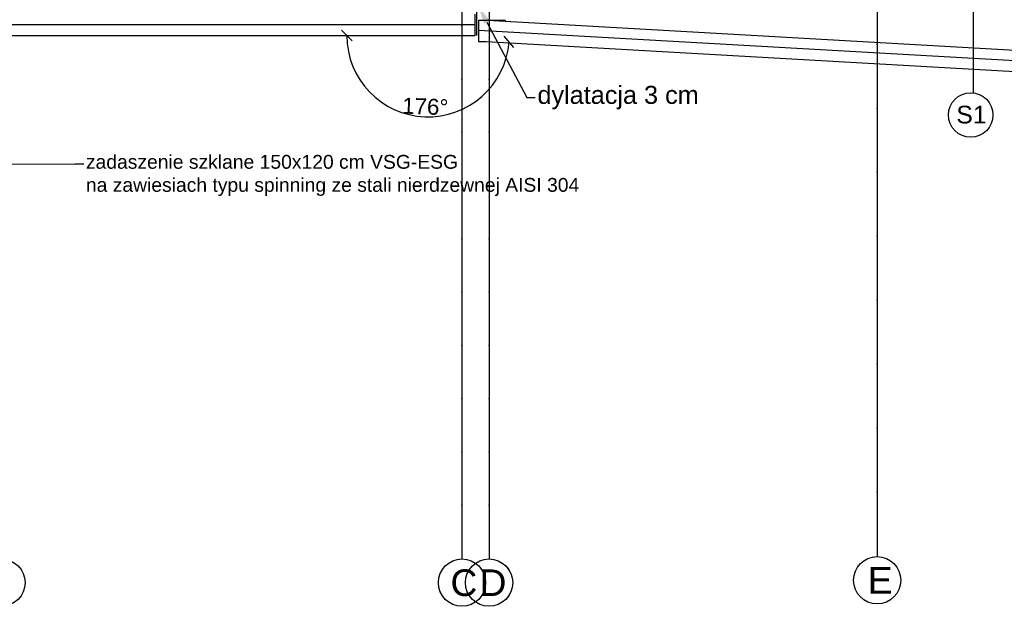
# Model space of a CAD drawing. Header units: millimetres. Extents: x -7023 to 53801, y 9849 to 33561.
# Tile 33 of 256: x 7379 to 8306, y 17827 to 18379. Entities that reach past the tile are written whole.
import ezdxf

# ---------------------------------------------------------------- set-up
doc = ezdxf.new("R2010")
doc.units = ezdxf.units.MM
doc.linetypes.add('DASHDOTX2', pattern=[2, 1, -0.5, 0, -0.5])
doc.layers.get('0').update_dxf_attribs({"lineweight": 9})
doc.layers.add('.IE_podklad', color=252, linetype='Continuous')
doc.layers.add('PROJEKT osie', color=251, linetype='DASHDOTX2', lineweight=9)
doc.styles.add('Opisowy', font='arial.ttf')
doc.styles.get("Standard").update_dxf_attribs({"font": 'arial.ttf'})
doc.linetypes.add('ZIGZAG', pattern='A,0.00254,-5.08,[131,ltypeshp.shx,S=5.08,R=0,X=-5.08,Y=0],-10.16,[131,ltypeshp.shx,S=5.08,R=180,X=5.08,Y=0],-5.08', length=20.32254)

# ---------------------------------------------------------------- blocks, each defined once
blk = doc.blocks.new('OSIE DOMKU')
at = {"layer": 'PROJEKT osie', "ltscale": 25}
for p, q in [((-31453.52, 6226.99), (-31453.52, 4134.85)), ((-31428.02, 6226.99), (-31428.02, 4134.85))]:
    blk.add_line(p, q, dxfattribs=at)
at = {"layer": 'PROJEKT osie', "ltscale": 30}
blk.add_line((-31062.61, 6226.35), (-31062.61, 4137.08), dxfattribs=at)
at = {"layer": 'PROJEKT osie', "linetype": 'Continuous'}
for centre in [(-31887.02, 4112.61), (-31453.52, 4112.61), (-31428.02, 4112.61), (-31062.73, 4114.84)]:
    blk.add_circle(centre, 22.24, dxfattribs=at)
at = {"layer": 'PROJEKT osie', "char_height": 25, "attachment_point": 1}
for s, insert, width in [('C', (-31464.35, 4125.07), 492.1163), ('D', (-31436.88, 4125.07), 492.1163), ('E', (-31071.62, 4127.3), 28.9139), ('E', (-31071.59, 4127.3), 492.1163)]:
    blk.add_mtext(s, dxfattribs=dict(at, insert=insert, width=width))
blk = doc.blocks.new('_Oblique')
at = {"color": 0, "linetype": 'ByBlock', "lineweight": -2}
blk.add_line((-0.5, -0.5), (0.5, 0.5), dxfattribs=at)

msp = doc.modelspace()

# ---------------------------------------------------------------- linework, layer by layer
at = {"layer": '.IE_podklad', "ltscale": 25}
for p, q in [((7795.56, 19964.01), (7795.56, 17871.88)), ((7821.06, 19964.01), (7821.06, 17871.88))]:
    msp.add_line(p, q, dxfattribs=at)
at = {"layer": '.IE_podklad', "ltscale": 30}
msp.add_line((8186.46, 19963.37), (8186.46, 17874.11), dxfattribs=at)
at = {"layer": '.IE_podklad', "linetype": 'ZIGZAG', "ltscale": 0.1}
msp.add_line((7809.42, 18364.18), (7809.47, 18419.4), dxfattribs=at)
at = {"layer": '.IE_podklad'}
for p, q in [((8276.65, 18419.2), (8276.65, 18310.2)), ((7808.06, 18364.18), (7808.06, 18384.18)), ((7811.06, 18378.6), (7836.06, 18378.6)), ((7811.06, 18378.6), (7811.06, 18364.18)), ((7819.47, 18378.6), (9069.57, 18307.88)), ((7836.06, 18378.6), (7836, 18377.66)), ((7033.81, 18364.18), (7808.06, 18364.18)), ((7811.06, 18364.18), (7811.06, 18358.63)), ((7811.06, 18358.63), (7818.34, 18358.63)), ((7818.34, 18358.63), (9069.57, 18287.85))]:
    msp.add_line(p, q, dxfattribs=at)
at = {"layer": '.IE_podklad', "linetype": 'ZIGZAG'}
for p, q in [((7808.06, 18374.18), (7033.81, 18374.18)), ((7811.06, 18369.38), (9069.57, 18297.87))]:
    msp.add_line(p, q, dxfattribs=at)
at = {"layer": '.IE_podklad', "linetype": 'ByBlock', "lineweight": -2}
for p, q in [((7856.59, 18305.93), (7864.59, 18305.93)), ((7431.58, 18243.52), (7439.58, 18243.52))]:
    msp.add_line(p, q, dxfattribs=at)
for points in [[(7818.97, 18376.88), (7856.59, 18305.93)], [(7061.06, 18242.72), (7431.58, 18243.52)]]:
    msp.add_lwpolyline(points, dxfattribs=at)
at = {"layer": '.IE_podklad'}
msp.add_circle((8274.37, 18289.48), 20.85, dxfattribs=at)
at = {"layer": '.IE_podklad', "linetype": 'Continuous'}
for centre in [(7362.06, 17849.64), (7795.56, 17849.64), (7821.06, 17849.64), (8186.35, 17851.87)]:
    msp.add_circle(centre, 22.24, dxfattribs=at)
at = {"layer": '.IE_podklad'}
msp.add_arc((7763.6, 18364.18), 76.47, 180, 355.54961, dxfattribs=at)
msp.add_solid([(7816.32, 18375.48), (7810.54, 18392.79), (7821.62, 18378.29)], dxfattribs=at)

# ---------------------------------------------------------------- block references
msp.add_blockref('OSIE DOMKU', (39249.07, 13737.03), dxfattribs=at)
at = {"layer": '.IE_podklad', "zscale": 10}
for p, xscale, yscale, rotation in [((7687.13, 18364.18), 10, 10, 90), ((7839.84, 18358.24), 9.999999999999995, 9.999999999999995, 85.54960746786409)]:
    msp.add_blockref('_Oblique', p, dxfattribs=dict(at, xscale=xscale, yscale=yscale, rotation=rotation))

# ---------------------------------------------------------------- texts
at = {"layer": '.IE_podklad', "linetype": 'Continuous', "style": 'Opisowy'}
msp.add_text('S1', height=16.64, dxfattribs=at).set_placement((8260.87, 18281.53))
at = {"layer": '.IE_podklad', "attachment_point": 1}
for s, insert, char_height in [('dylatacja 3 cm', (7866.59, 18316.93), 17), ('zadaszenie szklane 150x120 cm VSG-ESG\\Pna zawiesiach typu spinning ze stali nierdzewnej AISI 304', (7441.58, 18251.93), 13)]:
    msp.add_mtext(s, dxfattribs=dict(at, insert=insert, char_height=char_height))
at = {"layer": '.IE_podklad', "insert": (7761.01, 18297.41), "char_height": 15, "attachment_point": 5, "rotation": 357.7748}
msp.add_mtext('\\A1;176%%d', dxfattribs=at)
at = {"layer": '.IE_podklad', "char_height": 25, "attachment_point": 1}
for s, insert, width in [('C', (7784.72, 17862.1), 492.1163), ('D', (7812.19, 17862.1), 492.1163), ('E', (8177.46, 17864.33), 28.9139), ('E', (8177.48, 17864.33), 492.1163)]:
    msp.add_mtext(s, dxfattribs=dict(at, insert=insert, width=width))

doc.saveas('drawing.dxf')
